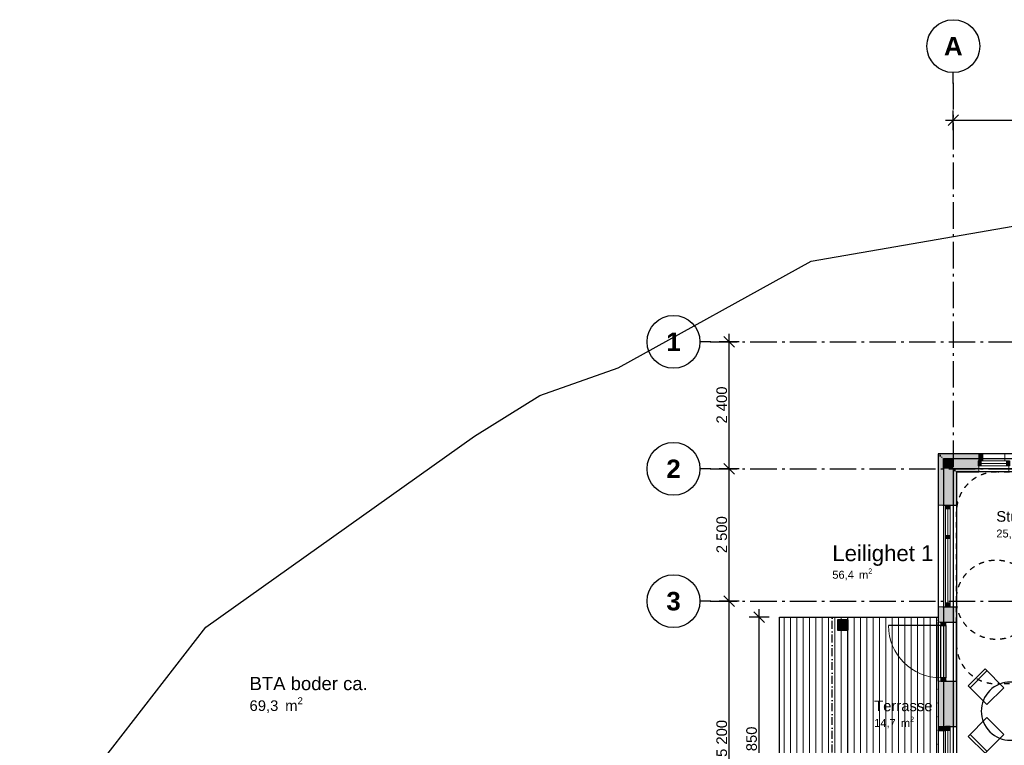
# Model space of a CAD drawing. Header units: millimetres. Extents: x 158466 to 263668, y 129175 to 189280.
# Tile 10 of 55: x 158900 to 177502, y 175570 to 189280. Entities that reach past the tile are written whole.
import ezdxf
from ezdxf.enums import TextEntityAlignment as Align

# ---------------------------------------------------------------- set-up
doc = ezdxf.new("R2010")
doc.units = ezdxf.units.MM
doc.header["$LTSCALE"] = 0.5
doc.header["$MEASUREMENT"] = 0
for name, pattern in [('Akselinje', [1500, 1000, -200, 100, -200]), ('Over snittplan', [520, 300, -100, 20, -100]), ('PLINE', [0]), ('Stipling', [400, 200, -200])]:
    doc.linetypes.add(name, pattern=pattern)
for name, color, linetype in [('222- Søyler  (Skravur)(Nye konstruksjoner)', 7, 'Continuous'), ('222- Søyler (Nye konstruksjoner)', 7, 'Continuous'), ('23-- Yttervegger (Skravur)(Nye konstruksjoner)', 7, 'Continuous'), ('23-- Yttervegger(Nye konstruksjoner)', 7, 'Continuous'), ('244- Vinduer_ dører_ foldevegger(Nye konstruksjoner)', 7, 'Continuous'), ('25-- Dekker(Nye konstruksjoner)', 7, 'Continuous'), ('251- Frittbærende dekker(Nye konstruksjoner)', 7, 'Continuous'), ('252- Gulv på grunn_ bunnplate(Nye konstruksjoner)', 7, 'Continuous'), ('68-- Inventar (løst)(Nye konstruksjoner)', 7, 'Continuous'), ('71-- Bearbeidet terreng(Nye konstruksjoner)', 7, 'Continuous'), ('822- Modullinjer(Nye konstruksjoner)', 7, 'Continuous'), ('842-M___1_100 Målsetting bygning(Nye konstruksjoner)', 7, 'Continuous'), ('862- M___BTA(Nye konstruksjoner)', 7, 'Continuous'), ('862- M___BTA(Polylinje)(Nye konstruksjoner)', 7, 'Continuous'), ('862- M___BTA(Tekst)(Nye konstruksjoner)', 7, 'Continuous'), ('862- M___Nettoareal(Nye konstruksjoner)', 7, 'Continuous'), ('862- M___Nettoareal(Polylinje)(Nye konstruksjoner)', 7, 'Continuous'), ('862- M___Nettoareal(Tekst)(Nye konstruksjoner)', 7, 'Continuous'), ('878- Annen overflate_visuell informasjon_snusirkler(Nye konstruksjoner)', 7, 'Continuous')]:
    doc.layers.add(name, color=color, linetype=linetype)
for name, color, linetype, lineweight in [('234- Vinduer_ dører_ porter(Nye konstruksjoner)', 7, 'Continuous', 0), ('235- Utvendig kledning og overflate(Nye konstruksjoner)', 7, 'Continuous', 0), ('236- Innvendig kledning og overflate(Nye konstruksjoner)', 7, 'Continuous', 0), ('255- Gulvoverflate(Nye konstruksjoner)', 7, 'Continuous', 0)]:
    doc.layers.add(name, color=color, linetype=linetype, lineweight=lineweight)
doc.styles.add('GENERATED_STYLE_1', font='arial.ttf')
doc.styles.add('GENERATED_STYLE_3', font='arialbd.ttf')
doc.dimstyles.new('GENERATED_STYLE__1', dxfattribs={"dimtxt": 200, "dimasz": 190, "dimexe": 0.18, "dimexo": 0.0625, "dimgap": 0, "dimtad": 1, "dimdec": 0, "dimzin": 0, "dimdsep": 46, "dimtxsty": 'GENERATED_STYLE_1', "dimblk": 'ARROWHEAD_6', "dimblk1": 'ARROWHEAD_6', "dimblk2": 'ARROWHEAD_6', "dimcen": 0.09, "dimse1": 1, "dimse2": 1, "dimclrd": 256, "dimclre": 256, "dimclrt": 256, "dimadec": 1, "dimazin": 0, "dimtfac": 1, "dimtdec": 4, "dimtmove": 0, "dimatfit": 3, "dimfxl": 1, "dimtolj": 1, "dimtzin": 0, "dimarcsym": 0})
doc.dimstyles.new('GENERATED_STYLE__3', dxfattribs={"dimtxt": 200, "dimasz": 190, "dimexe": 0.18, "dimexo": 0.0625, "dimgap": 0, "dimtad": 1, "dimtih": 1, "dimtoh": 1, "dimdec": 0, "dimzin": 0, "dimdsep": 46, "dimtxsty": 'GENERATED_STYLE_1', "dimblk": 'ARROWHEAD_6', "dimblk1": 'ARROWHEAD_6', "dimblk2": 'ARROWHEAD_6', "dimcen": 0.09, "dimse1": 1, "dimse2": 1, "dimclrd": 256, "dimclre": 256, "dimclrt": 256, "dimadec": 1, "dimazin": 0, "dimtfac": 1, "dimtdec": 4, "dimtmove": 0, "dimatfit": 3, "dimfxl": 1, "dimtolj": 1, "dimtzin": 0, "dimarcsym": 0})

# ---------------------------------------------------------------- blocks, each defined once
blk = doc.blocks.new('BTA 1. etasje ca.__2_1', base_point=(161043, 155617))
at = {"layer": '862- M___BTA(Polylinje)(Nye konstruksjoner)', "linetype": 'PLINE', "flags": 128}
blk.add_lwpolyline([(176253, 165108), (184003, 165108), (184003, 163180), (182673, 163180), (182673, 154988), (198645, 154988), (198645, 163180), (196045, 163180), (196045, 165550), (194745, 165550), (194745, 171290), (194445, 171290), (194445, 183280), (186073, 183280), (186073, 180780), (184445, 180780), (184445, 181080), (176253, 181080)], close=True, dxfattribs=at)
at = {"layer": '862- M___BTA(Tekst)(Nye konstruksjoner)', "style": 'GENERATED_STYLE_1'}
for tag, height, p in [('ROOM_NAME', 250, (159760, 155913)), ('DUMMY_861', 250, (162326, 155970)), ('DUMMY_862', 200, (159760, 155577))]:
    blk.add_attdef(tag, text='', height=height, dxfattribs=at).set_placement(p, align=Align.TOP_LEFT)
blk = doc.blocks.new('BTA boder ca.__3_1', base_point=(164317, 176566))
at = {"layer": '862- M___BTA(Tekst)(Nye konstruksjoner)', "insert": (163243, 176478), "char_height": 200, "attachment_point": 1, "style": 'GENERATED_STYLE_1'}
blk.add_mtext('\\A1;{\\pql;\\pt0,24100;\\fArial|b0|i0|c0|p0;\\W1.000000;69,3\\fArial|b0|i0|c0|p0;\\W1.000000;\\A1{\\H.66x;\\S^  ;}\\fArial|b0|i0|c0|p0;\\W1.000000; m\\fArial|b0|i0|c0|p0;\\W1.000000;\\A1{\\H.66x;\\S2^  ;}}', dxfattribs=at)
at = {"layer": '862- M___BTA(Tekst)(Nye konstruksjoner)', "style": 'GENERATED_STYLE_1'}
for tag, height, p in [('DUMMY_861', 250, (165391, 176919)), ('ROOM_NAME', 250, (163243, 176862)), ('DUMMY_862', 200, (163243, 176526))]:
    blk.add_attdef(tag, text='', height=height, dxfattribs=at).set_placement(p, align=Align.TOP_LEFT)
blk = doc.blocks.new('Terrasse_102_14_1', base_point=(175569, 176186))
at = {"layer": '862- M___Nettoareal(Tekst)(Nye konstruksjoner)', "insert": (175043, 176110), "char_height": 150, "attachment_point": 1, "style": 'GENERATED_STYLE_1'}
blk.add_mtext('\\A1;{\\pql;\\pt0,24100;\\fArial|b0|i0|c0|p0;\\W1.000000;14,7\\fArial|b0|i0|c0|p0;\\W1.000000;\\A1{\\H.66x;\\S^  ;}\\fArial|b0|i0|c0|p0;\\W1.000000; m\\fArial|b0|i0|c0|p0;\\W1.000000;\\A1{\\H.66x;\\S2^  ;}}', dxfattribs=at)
at = {"layer": '862- M___Nettoareal(Tekst)(Nye konstruksjoner)', "style": 'GENERATED_STYLE_1'}
for tag, height, p in [('ROOM_NAME', 200, (175043, 176415)), ('DUMMY_861', 200, (176095, 176461)), ('DUMMY_862', 150, (175043, 176147))]:
    blk.add_attdef(tag, text='', height=height, dxfattribs=at).set_placement(p, align=Align.TOP_LEFT)
blk = doc.blocks.new('Leilighet 1_102_17_1', base_point=(175191, 179065))
at = {"layer": '862- M___Nettoareal(Polylinje)(Nye konstruksjoner)', "linetype": 'PLINE', "flags": 128}
blk.add_lwpolyline([(176599, 180734), (176599, 173219), (184099, 173219), (184099, 180734)], close=True, dxfattribs=at)
at = {"layer": '862- M___Nettoareal(Tekst)(Nye konstruksjoner)', "insert": (174253, 178911), "char_height": 150, "attachment_point": 1, "style": 'GENERATED_STYLE_1'}
blk.add_mtext('\\A1;{\\pql;\\pt0,24100;\\fArial|b0|i0|c0|p0;\\W1.000000;56,4\\fArial|b0|i0|c0|p0;\\W1.000000;\\A1{\\H.66x;\\S^  ;}\\fArial|b0|i0|c0|p0;\\W1.000000; m\\fArial|b0|i0|c0|p0;\\W1.000000;\\A1{\\H.66x;\\S2^  ;}}', dxfattribs=at)
at = {"layer": '862- M___Nettoareal(Tekst)(Nye konstruksjoner)', "style": 'GENERATED_STYLE_1'}
for tag, height, p in [('ROOM_NAME', 300, (174253, 179350)), ('DUMMY_861', 300, (176129, 179418)), ('DUMMY_862', 150, (174253, 178947))]:
    blk.add_attdef(tag, text='', height=height, dxfattribs=at).set_placement(p, align=Align.TOP_LEFT)
blk = doc.blocks.new('Stue_kjøkken_101_21_1', base_point=(176102, 182916))
at = {"layer": '862- M___Nettoareal(Polylinje)(Nye konstruksjoner)', "linetype": 'PLINE', "flags": 128}
blk.add_lwpolyline([(176599, 180734), (176599, 173219), (179696, 173219), (179696, 175969), (180199, 175969), (180199, 180734)], close=True, dxfattribs=at)
at = {"layer": '862- M___Nettoareal(Tekst)(Nye konstruksjoner)', "insert": (177351, 179690), "char_height": 150, "attachment_point": 1, "style": 'GENERATED_STYLE_1'}
blk.add_mtext('\\A1;{\\pql;\\pt0,24100;\\fArial|b0|i0|c0|p0;\\W1.000000;25,7\\fArial|b0|i0|c0|p0;\\W1.000000;\\A1{\\H.66x;\\S^  ;}\\fArial|b0|i0|c0|p0;\\W1.000000; m\\fArial|b0|i0|c0|p0;\\W1.000000;\\A1{\\H.66x;\\S2^  ;}}', dxfattribs=at)
at = {"layer": '862- M___Nettoareal(Tekst)(Nye konstruksjoner)', "style": 'GENERATED_STYLE_1'}
for tag, height, p in [('ROOM_NAME', 200, (177351, 179995)), ('DUMMY_861', 200, (178936, 180040)), ('DUMMY_862', 150, (177351, 179726))]:
    blk.add_attdef(tag, text='', height=height, dxfattribs=at).set_placement(p, align=Align.TOP_LEFT)
blk = doc.blocks.new('Vindu[8]_1')
at = {"layer": '23-- Yttervegger (Skravur)(Nye konstruksjoner)', "linetype": 'Continuous'}
for points in [[(177009, 180943), (177009, 180851), (177065, 180851), (177065, 180943)], [(177599, 180851), (177599, 180943), (177543, 180943), (177543, 180851)]]:
    blk.add_hatch(color=256, dxfattribs=at).paths.add_polyline_path(points)
at = {"layer": '234- Vinduer_ dører_ porter(Nye konstruksjoner)', "linetype": 'PLINE'}
for p, q in [((177512, 181080), (177096, 181080)), ((177009, 180943), (177065, 180943)), ((177065, 180851), (177009, 180851)), ((177065, 180943), (177065, 180851)), ((177065, 180943), (177543, 180943)), ((177543, 180897), (177065, 180897)), ((177543, 180851), (177065, 180851)), ((177543, 180851), (177543, 180943)), ((177543, 180943), (177599, 180943)), ((177599, 180851), (177543, 180851)), ((177586, 180734), (177022, 180734))]:
    blk.add_line(p, q, dxfattribs=at)
at = {"layer": '235- Utvendig kledning og overflate(Nye konstruksjoner)', "linetype": 'PLINE'}
for p, q in [((177009, 181080), (177096, 181080)), ((177096, 180943), (177096, 181080)), ((177599, 181080), (177512, 181080)), ((177512, 180943), (177512, 181080))]:
    blk.add_line(p, q, dxfattribs=at)
at = {"layer": '236- Innvendig kledning og overflate(Nye konstruksjoner)', "linetype": 'PLINE'}
for p, q in [((177022, 180851), (177022, 180734)), ((177586, 180851), (177586, 180734)), ((177009, 180734), (177022, 180734)), ((177599, 180734), (177586, 180734))]:
    blk.add_line(p, q, dxfattribs=at)
at = {"layer": '244- Vinduer_ dører_ foldevegger(Nye konstruksjoner)', "linetype": 'PLINE'}
for p, q in [((177009, 180943), (177009, 180851)), ((177009, 180943), (177009, 180851)), ((177599, 180943), (177599, 180851)), ((177599, 180943), (177599, 180851))]:
    blk.add_line(p, q, dxfattribs=at)
blk = doc.blocks.new('Vindu med sidefelt[13]_1')
at = {"layer": '23-- Yttervegger (Skravur)(Nye konstruksjoner)', "linetype": 'Continuous'}
for points in [[(176482, 180094), (176390, 180094), (176390, 180038), (176482, 180038)], [(176390, 179504), (176482, 179504), (176482, 179532), (176390, 179532)], [(176482, 179504), (176390, 179504), (176390, 179476), (176482, 179476)], [(176390, 178204), (176482, 178204), (176482, 178260), (176390, 178260)]]:
    blk.add_hatch(color=256, dxfattribs=at).paths.add_polyline_path(points)
at = {"layer": '234- Vinduer_ dører_ porter(Nye konstruksjoner)', "linetype": 'PLINE'}
for p, q in [((176253, 180109), (176253, 178189)), ((176390, 180094), (176390, 180109)), ((176390, 180038), (176390, 180094)), ((176390, 180094), (176482, 180094)), ((176482, 180109), (176482, 180094)), ((176482, 180094), (176482, 180038)), ((176599, 180109), (176599, 178189)), ((176482, 180038), (176390, 180038)), ((176390, 179532), (176390, 180038)), ((176436, 180038), (176436, 179532)), ((176482, 180038), (176482, 179532)), ((176390, 179504), (176390, 179532)), ((176390, 179532), (176482, 179532)), ((176482, 179532), (176482, 179504)), ((176390, 179476), (176390, 179504)), ((176482, 179476), (176390, 179476)), ((176390, 178260), (176390, 179476)), ((176436, 179476), (176436, 178260)), ((176482, 179504), (176482, 179476)), ((176482, 179476), (176482, 178260)), ((176390, 178204), (176390, 178260)), ((176390, 178260), (176482, 178260)), ((176482, 178260), (176482, 178204)), ((176390, 178189), (176390, 178204)), ((176390, 178204), (176482, 178204)), ((176482, 178204), (176482, 178189))]:
    blk.add_line(p, q, dxfattribs=at)
at = {"layer": '235- Utvendig kledning og overflate(Nye konstruksjoner)', "linetype": 'PLINE'}
for p, q in [((176253, 180109), (176272, 180109)), ((176272, 180109), (176308, 180109)), ((176308, 180109), (176331, 180109)), ((176331, 180109), (176340, 180109)), ((176253, 178189), (176272, 178189)), ((176272, 178189), (176308, 178189)), ((176308, 178189), (176331, 178189)), ((176331, 178189), (176340, 178189))]:
    blk.add_line(p, q, dxfattribs=at)
at = {"layer": '236- Innvendig kledning og overflate(Nye konstruksjoner)', "linetype": 'PLINE'}
for p, q in [((176586, 180109), (176599, 180109)), ((176586, 178189), (176599, 178189))]:
    blk.add_line(p, q, dxfattribs=at)
at = {"layer": '244- Vinduer_ dører_ foldevegger(Nye konstruksjoner)', "linetype": 'PLINE'}
for p, q in [((176340, 180109), (176390, 180109)), ((176390, 180109), (176482, 180109)), ((176390, 180109), (176482, 180109)), ((176482, 180109), (176538, 180109)), ((176538, 180109), (176586, 180109)), ((176340, 178189), (176390, 178189)), ((176390, 178189), (176482, 178189)), ((176390, 178189), (176482, 178189)), ((176482, 178189), (176538, 178189)), ((176538, 178189), (176586, 178189))]:
    blk.add_line(p, q, dxfattribs=at)
blk = doc.blocks.new('Vindu to-fags[14]_1')
at = {"layer": '23-- Yttervegger (Skravur)(Nye konstruksjoner)', "linetype": 'Continuous'}
for points in [[(176390, 175933), (176390, 175852), (176482, 175852), (176482, 175933)], [(176482, 175343), (176482, 175418), (176390, 175418), (176390, 175343)], [(176390, 175343), (176390, 175293), (176482, 175293), (176482, 175343)], [(176482, 174043), (176482, 174099), (176390, 174099), (176390, 174043)]]:
    blk.add_hatch(color=256, dxfattribs=at).paths.add_polyline_path(points)
at = {"layer": '234- Vinduer_ dører_ porter(Nye konstruksjoner)', "linetype": 'PLINE'}
for p, q in [((176253, 174130), (176253, 175846)), ((176390, 175933), (176390, 175852)), ((176390, 175852), (176482, 175852)), ((176390, 175852), (176390, 175418)), ((176436, 175418), (176436, 175852)), ((176482, 175852), (176482, 175933)), ((176482, 175418), (176482, 175852)), ((176599, 174056), (176599, 175920)), ((176482, 175418), (176390, 175418)), ((176390, 175418), (176390, 175343)), ((176390, 175343), (176390, 175293)), ((176390, 175293), (176482, 175293)), ((176390, 175293), (176390, 174099)), ((176436, 174099), (176436, 175293)), ((176482, 175343), (176482, 175418)), ((176482, 175293), (176482, 175343)), ((176482, 174099), (176482, 175293)), ((176482, 174099), (176390, 174099)), ((176390, 174099), (176390, 174043)), ((176482, 174043), (176482, 174099))]:
    blk.add_line(p, q, dxfattribs=at)
at = {"layer": '235- Utvendig kledning og overflate(Nye konstruksjoner)', "linetype": 'PLINE'}
for p, q in [((176253, 175933), (176253, 175846)), ((176390, 175846), (176253, 175846)), ((176253, 174043), (176253, 174130)), ((176390, 174130), (176253, 174130))]:
    blk.add_line(p, q, dxfattribs=at)
at = {"layer": '236- Innvendig kledning og overflate(Nye konstruksjoner)', "linetype": 'PLINE'}
for p, q in [((176482, 175920), (176599, 175920)), ((176599, 175933), (176599, 175920)), ((176482, 174056), (176599, 174056)), ((176599, 174043), (176599, 174056))]:
    blk.add_line(p, q, dxfattribs=at)
at = {"layer": '244- Vinduer_ dører_ foldevegger(Nye konstruksjoner)', "linetype": 'PLINE'}
for p, q in [((176390, 175933), (176482, 175933)), ((176390, 175933), (176482, 175933)), ((176390, 174043), (176482, 174043)), ((176390, 174043), (176482, 174043))]:
    blk.add_line(p, q, dxfattribs=at)
blk = doc.blocks.new('Dør[18]_1')
at = {"layer": '23-- Yttervegger (Skravur)(Nye konstruksjoner)', "linetype": 'Continuous'}
for points in [[(176303, 177884), (176303, 177834), (176395, 177834), (176395, 177884)], [(176395, 176794), (176395, 176844), (176303, 176844), (176303, 176794)]]:
    blk.add_hatch(color=256, dxfattribs=at).paths.add_polyline_path(points)
at = {"layer": '234- Vinduer_ dører_ porter(Nye konstruksjoner)', "linetype": 'PLINE'}
blk.add_arc((176303, 177834), 990, 180, 270, dxfattribs=at)
at = {"layer": '235- Utvendig kledning og overflate(Nye konstruksjoner)', "linetype": 'PLINE'}
for p, q in [((176253, 177899), (176272, 177899)), ((176272, 177899), (176303, 177899)), ((176303, 177899), (176308, 177899)), ((176303, 177899), (176308, 177899)), ((176308, 177899), (176331, 177899)), ((176308, 177899), (176331, 177899)), ((176331, 177899), (176340, 177899)), ((176331, 177899), (176340, 177899)), ((176253, 176779), (176272, 176779)), ((176272, 176779), (176303, 176779)), ((176303, 176779), (176308, 176779)), ((176303, 176779), (176308, 176779)), ((176308, 176779), (176331, 176779)), ((176308, 176779), (176331, 176779)), ((176331, 176779), (176340, 176779)), ((176331, 176779), (176340, 176779))]:
    blk.add_line(p, q, dxfattribs=at)
at = {"layer": '236- Innvendig kledning og overflate(Nye konstruksjoner)', "linetype": 'PLINE'}
for p, q in [((176586, 177899), (176599, 177899)), ((176586, 176779), (176599, 176779))]:
    blk.add_line(p, q, dxfattribs=at)
at = {"layer": '244- Vinduer_ dører_ foldevegger(Nye konstruksjoner)', "linetype": 'PLINE'}
for p, q in [((176253, 176779), (176253, 177899)), ((176303, 177884), (176303, 177899)), ((176303, 177899), (176395, 177899)), ((176303, 177884), (176303, 177834)), ((176395, 177884), (176303, 177884)), ((176340, 177899), (176395, 177899)), ((176340, 177899), (176395, 177899)), ((176395, 177884), (176395, 177899)), ((176395, 177899), (176538, 177899)), ((176395, 177834), (176395, 177884)), ((176538, 177899), (176586, 177899)), ((176599, 176779), (176599, 177899)), ((176303, 177834), (175313, 177834)), ((176303, 176844), (176303, 177834)), ((176303, 177834), (176395, 177834)), ((176395, 177834), (176395, 176844)), ((176395, 176844), (176303, 176844)), ((176303, 176844), (176303, 176794)), ((176303, 176794), (176303, 176779)), ((176303, 176794), (176395, 176794)), ((176303, 176779), (176395, 176779)), ((176340, 176779), (176395, 176779)), ((176340, 176779), (176395, 176779)), ((176395, 176794), (176395, 176844)), ((176395, 176794), (176395, 176779)), ((176395, 176779), (176538, 176779)), ((176538, 176779), (176586, 176779))]:
    blk.add_line(p, q, dxfattribs=at)
blk = doc.blocks.new('Stol 10[29]_1', base_point=(176821, 175739))
at = {"layer": '68-- Inventar (løst)(Nye konstruksjoner)', "linetype": 'Continuous'}
blk.add_line((176856, 175775), (177175, 175456), dxfattribs=at)
at = {"layer": '68-- Inventar (løst)(Nye konstruksjoner)', "linetype": 'Continuous', "flags": 128}
blk.add_lwpolyline([(177175, 176093), (177493, 175775), (177139, 175421), (176821, 175739)], close=True, dxfattribs=at)
blk = doc.blocks.new('Stol 10[32]_1', base_point=(176821, 176694))
at = {"layer": '68-- Inventar (løst)(Nye konstruksjoner)', "linetype": 'Continuous'}
blk.add_line((176856, 176658), (177175, 176977), dxfattribs=at)
at = {"layer": '68-- Inventar (løst)(Nye konstruksjoner)', "linetype": 'Continuous', "flags": 128}
blk.add_lwpolyline([(177175, 176340), (177493, 176658), (177139, 177012), (176821, 176694)], close=True, dxfattribs=at)
blk = doc.blocks.new('Bord rundt 01[209]_1', base_point=(177617, 176217))
at = {"layer": '68-- Inventar (løst)(Nye konstruksjoner)', "linetype": 'PLINE', "flags": 128}
blk.add_lwpolyline([(178006, 175828, 1), (177228, 176605, 1)], format="xyb", close=True, dxfattribs=at)
blk = doc.blocks.new('*D385')
at = {"layer": '842-M___1_100 Målsetting bygning(Nye konstruksjoner)', "linetype": 'PLINE', "transparency": 16777216}
for p, q in [((172493, 178294), (172118, 178294)), ((172206, 178394), (172406, 178194)), ((172306, 173094), (172306, 178294)), ((172206, 173194), (172406, 172994)), ((172493, 173094), (172118, 173094))]:
    blk.add_line(p, q, dxfattribs=at)
at = {"layer": '842-M___1_100 Målsetting bygning(Nye konstruksjoner)', "transparency": 16777216, "insert": (172266, 175350), "char_height": 200, "attachment_point": 7, "rotation": 90, "style": 'GENERATED_STYLE_1'}
blk.add_mtext('\\A1;{\\pql;\\fArial|b0|i0|c0|p0;\\W1.000000;5\xa0200}', dxfattribs=at)
blk = doc.blocks.new('ARROWHEAD_6')
at = {"linetype": 'Continuous'}
for p, q in [((0, 0), (-1, 0)), ((-0.5, -0.5), (0.5, 0.5))]:
    blk.add_line(p, q, dxfattribs=at)
blk = doc.blocks.new('*D386')
at = {"layer": '842-M___1_100 Målsetting bygning(Nye konstruksjoner)', "linetype": 'PLINE', "transparency": 16777216}
for p, q in [((172206, 180894), (172406, 180694)), ((172493, 180794), (172118, 180794)), ((172306, 178294), (172306, 180794)), ((172493, 178294), (172118, 178294)), ((172206, 178394), (172406, 178194))]:
    blk.add_line(p, q, dxfattribs=at)
at = {"layer": '842-M___1_100 Målsetting bygning(Nye konstruksjoner)', "transparency": 16777216, "insert": (172266, 179200), "char_height": 200, "attachment_point": 7, "rotation": 90, "style": 'GENERATED_STYLE_1'}
blk.add_mtext('\\A1;{\\pql;\\fArial|b0|i0|c0|p0;\\W1.000000;2\xa0500}', dxfattribs=at)
blk = doc.blocks.new('*D387')
at = {"layer": '842-M___1_100 Målsetting bygning(Nye konstruksjoner)', "linetype": 'PLINE', "transparency": 16777216}
for p, q in [((172406, 183094), (172206, 183294)), ((172306, 183194), (172306, 183344)), ((172493, 183194), (172118, 183194)), ((172306, 180794), (172306, 183194)), ((172206, 180894), (172406, 180694)), ((172493, 180794), (172118, 180794))]:
    blk.add_line(p, q, dxfattribs=at)
at = {"layer": '842-M___1_100 Målsetting bygning(Nye konstruksjoner)', "transparency": 16777216, "insert": (172266, 181650), "char_height": 200, "attachment_point": 7, "rotation": 90, "style": 'GENERATED_STYLE_1'}
blk.add_mtext('\\A1;{\\pql;\\fArial|b0|i0|c0|p0;\\W1.000000;2\xa0400}', dxfattribs=at)
blk = doc.blocks.new('*D389')
at = {"layer": '842-M___1_100 Målsetting bygning(Nye konstruksjoner)', "linetype": 'PLINE', "transparency": 16777216}
for p, q in [((176539, 187192), (176539, 187567)), ((184159, 187192), (184159, 187567)), ((176389, 187380), (176539, 187380)), ((176639, 187480), (176439, 187280)), ((176539, 187380), (184159, 187380)), ((184259, 187480), (184059, 187280))]:
    blk.add_line(p, q, dxfattribs=at)
at = {"layer": '842-M___1_100 Målsetting bygning(Nye konstruksjoner)', "transparency": 16777216, "insert": (180006, 187420), "char_height": 200, "attachment_point": 7, "style": 'GENERATED_STYLE_1'}
blk.add_mtext('\\A1;{\\pql;\\fArial|b0|i0|c0|p0;\\W1.000000;7\xa0620}', dxfattribs=at)
blk = doc.blocks.new('*D406')
at = {"layer": '842-M___1_100 Målsetting bygning(Nye konstruksjoner)', "linetype": 'PLINE', "transparency": 16777216}
for p, q in [((172970, 177893), (172770, 178093)), ((172870, 177993), (172870, 178143)), ((173057, 177993), (172682, 177993)), ((172870, 173144), (172870, 177993)), ((172770, 173244), (172970, 173044)), ((173057, 173144), (172682, 173144))]:
    blk.add_line(p, q, dxfattribs=at)
at = {"layer": '842-M___1_100 Målsetting bygning(Nye konstruksjoner)', "transparency": 16777216, "insert": (172830, 175225), "char_height": 200, "attachment_point": 7, "rotation": 90, "style": 'GENERATED_STYLE_1'}
blk.add_mtext('\\A1;{\\pql;\\fArial|b0|i0|c0|p0;\\W1.000000;4\xa0850}', dxfattribs=at)
blk = doc.blocks.new('Standard grid marker[260]_1', base_point=(171753, 180794))
at = {"layer": '822- Modullinjer(Nye konstruksjoner)', "linetype": 'Akselinje'}
for q in [(171753, 180794), (202945, 180794)]:
    blk.add_line((171953, 180794), q, dxfattribs=at)
at = {"layer": '822- Modullinjer(Nye konstruksjoner)', "linetype": 'PLINE'}
blk.add_circle((171253, 180794), 500, dxfattribs=at)
at = {"layer": '822- Modullinjer(Nye konstruksjoner)', "linetype": 'Akselinje'}
blk.add_point((171953, 180794), dxfattribs=at)
blk.add_point((171953, 180794), dxfattribs=at)
at = {"layer": '822- Modullinjer(Nye konstruksjoner)', "style": 'GENERATED_STYLE_3'}
for tag, p in [('AC_MarkerText_1_0', (171253, 180969)), ('AC_MarkerText_1_1', (203645, 180969))]:
    blk.add_attdef(tag, text='', height=350, dxfattribs=at).set_placement(p, align=Align.TOP_CENTER)
blk = doc.blocks.new('Standard grid marker[265]_1', base_point=(171753, 178294))
at = {"layer": '822- Modullinjer(Nye konstruksjoner)', "linetype": 'Akselinje'}
for q in [(171753, 178294), (202945, 178294)]:
    blk.add_line((171953, 178294), q, dxfattribs=at)
at = {"layer": '822- Modullinjer(Nye konstruksjoner)', "linetype": 'PLINE'}
blk.add_circle((171253, 178294), 500, dxfattribs=at)
at = {"layer": '822- Modullinjer(Nye konstruksjoner)', "linetype": 'Akselinje'}
blk.add_point((171953, 178294), dxfattribs=at)
blk.add_point((171953, 178294), dxfattribs=at)
at = {"layer": '822- Modullinjer(Nye konstruksjoner)', "style": 'GENERATED_STYLE_3'}
for tag, p in [('AC_MarkerText_1_0', (171253, 178469)), ('AC_MarkerText_1_1', (203645, 178469))]:
    blk.add_attdef(tag, text='', height=350, dxfattribs=at).set_placement(p, align=Align.TOP_CENTER)
blk = doc.blocks.new('Standard grid marker[266]_1', base_point=(176539, 188280))
at = {"layer": '822- Modullinjer(Nye konstruksjoner)', "linetype": 'Akselinje'}
for q in [(176539, 188280), (176539, 150688)]:
    blk.add_line((176539, 188080), q, dxfattribs=at)
at = {"layer": '822- Modullinjer(Nye konstruksjoner)', "linetype": 'PLINE'}
blk.add_circle((176539, 188780), 500, dxfattribs=at)
at = {"layer": '822- Modullinjer(Nye konstruksjoner)', "linetype": 'Akselinje'}
blk.add_point((176539, 188080), dxfattribs=at)
blk.add_point((176539, 188080), dxfattribs=at)
at = {"layer": '822- Modullinjer(Nye konstruksjoner)', "style": 'GENERATED_STYLE_3'}
for tag, p in [('AC_MarkerText_1_0', (176539, 188955)), ('AC_MarkerText_1_1', (176539, 150163))]:
    blk.add_attdef(tag, text='', height=350, rotation=360, dxfattribs=at).set_placement(p, align=Align.TOP_CENTER)
blk = doc.blocks.new('Standard grid marker[275]_1', base_point=(171753, 183194))
at = {"layer": '822- Modullinjer(Nye konstruksjoner)', "linetype": 'Akselinje'}
for q in [(171753, 183194), (202945, 183194)]:
    blk.add_line((171953, 183194), q, dxfattribs=at)
at = {"layer": '822- Modullinjer(Nye konstruksjoner)', "linetype": 'PLINE'}
blk.add_circle((171253, 183194), 500, dxfattribs=at)
at = {"layer": '822- Modullinjer(Nye konstruksjoner)', "linetype": 'Akselinje'}
blk.add_point((171953, 183194), dxfattribs=at)
blk.add_point((171953, 183194), dxfattribs=at)
at = {"layer": '822- Modullinjer(Nye konstruksjoner)', "style": 'GENERATED_STYLE_3'}
for tag, p in [('AC_MarkerText_1_0', (171253, 183369)), ('AC_MarkerText_1_1', (203645, 183369))]:
    blk.add_attdef(tag, text='', height=350, dxfattribs=at).set_placement(p, align=Align.TOP_CENTER)

msp = doc.modelspace()

# ---------------------------------------------------------------- hatches: boundary and pattern name
at = {"layer": '222- Søyler  (Skravur)(Nye konstruksjoner)', "linetype": 'Continuous'}
msp.add_hatch(color=256, dxfattribs=at).paths.add_polyline_path([(174352.9, 177943.4), (174352.9, 177743.4), (174552.9, 177743.4), (174552.9, 177943.4)])
at = {"layer": '23-- Yttervegger (Skravur)(Nye konstruksjoner)', "linetype": 'Continuous'}
for points in [[(176271.9, 181060.7), (176252.9, 181079.7), (176252.9, 181060.7)], [(176271.9, 181079.7), (176252.9, 181079.7), (176271.9, 181060.7)], [(176252.9, 181060.7), (176252.9, 180108.7), (176271.9, 180108.7), (176271.9, 181060.7)], [(176271.9, 181060.7), (177008.9, 181060.7), (177008.9, 181079.7), (176271.9, 181079.7)], [(176307.9, 181024.7), (176271.9, 181060.7), (176271.9, 181024.7)], [(176307.9, 181060.7), (176271.9, 181060.7), (176307.9, 181024.7)], [(176307.9, 181024.7), (176271.9, 181024.7), (176271.9, 180108.7), (176307.9, 180108.7)], [(176307.9, 181024.7), (177008.9, 181024.7), (177008.9, 181060.7), (176307.9, 181060.7)], [(176330.9, 181001.7), (176307.9, 181024.7), (176307.9, 181001.7)], [(176330.9, 181024.7), (176307.9, 181024.7), (176330.9, 181001.7)], [(176330.9, 181001.7), (176307.9, 181001.7), (176307.9, 180108.7), (176330.9, 180108.7)], [(176330.9, 181001.7), (177008.9, 181001.7), (177008.9, 181024.7), (176330.9, 181024.7)], [(176339.9, 180992.7), (176330.9, 181001.7), (176330.9, 180992.7)], [(176339.9, 181001.7), (176330.9, 181001.7), (176339.9, 180992.7)], [(177008.9, 181001.7), (176339.9, 181001.7), (176339.9, 180992.7), (177008.9, 180992.7)], [(177008.9, 181079.7), (177008.9, 181060.7), (177076.9, 181060.7), (177076.9, 180942.7), (177095.9, 180942.7), (177095.9, 181079.7)], [(177008.9, 181060.7), (177008.9, 181024.7), (177040.9, 181024.7), (177040.9, 180942.7), (177076.9, 180942.7), (177076.9, 181060.7)], [(177008.9, 181024.7), (177008.9, 181001.7), (177017.9, 181001.7), (177017.9, 180942.7), (177040.9, 180942.7), (177040.9, 181024.7)], [(177008.9, 181001.7), (177008.9, 180992.7), (177008.9, 180942.7), (177017.9, 180942.7), (177017.9, 181001.7)], [(176339.9, 180992.7), (176330.9, 180992.7), (176330.9, 180108.7), (176339.9, 180108.7)], [(176537.9, 180794.7), (176339.9, 180992.7), (176339.9, 180794.7)], [(176537.9, 180992.7), (176339.9, 180992.7), (176537.9, 180794.7)], [(176537.9, 180794.7), (177008.9, 180794.7), (177008.9, 180850.7), (177008.9, 180942.7), (177008.9, 180992.7), (176537.9, 180992.7)], [(177021.9, 180733.7), (177021.9, 180850.7), (177008.9, 180850.7), (177008.9, 180746.7), (177008.9, 180733.7)], [(176537.9, 180794.7), (176339.9, 180794.7), (176339.9, 180108.7), (176537.9, 180108.7)], [(176585.9, 180746.7), (176537.9, 180794.7), (176537.9, 180746.7)], [(176585.9, 180794.7), (176537.9, 180794.7), (176585.9, 180746.7)], [(176585.9, 180746.7), (176537.9, 180746.7), (176537.9, 180108.7), (176585.9, 180108.7)], [(176585.9, 180794.7), (176585.9, 180746.7), (177008.9, 180746.7), (177008.9, 180794.7)], [(176598.9, 180733.7), (176585.9, 180746.7), (176585.9, 180733.7)], [(176598.9, 180746.7), (176585.9, 180746.7), (176598.9, 180733.7)], [(176598.9, 180733.7), (176585.9, 180733.7), (176585.9, 180108.7), (176598.9, 180108.7)], [(176598.9, 180746.7), (176598.9, 180733.7), (177008.9, 180733.7), (177008.9, 180746.7)], [(176271.9, 178188.7), (176252.9, 178188.7), (176252.9, 177898.7), (176271.9, 177898.7)], [(176271.9, 177898.7), (176307.9, 177898.7), (176307.9, 178188.7), (176271.9, 178188.7)], [(176307.9, 178188.7), (176307.9, 177898.7), (176330.9, 177898.7), (176330.9, 178188.7)], [(176339.9, 178188.7), (176330.9, 178188.7), (176330.9, 177898.7), (176339.9, 177898.7)], [(176339.9, 177898.7), (176537.9, 177898.7), (176537.9, 178188.7), (176339.9, 178188.7)], [(176537.9, 178188.7), (176537.9, 177898.7), (176585.9, 177898.7), (176585.9, 178188.7)], [(176598.9, 178188.7), (176585.9, 178188.7), (176585.9, 177898.7), (176598.9, 177898.7)], [(176252.9, 175932.6), (176271.9, 175932.6), (176271.9, 176778.7), (176252.9, 176778.7)], [(176307.9, 176778.7), (176271.9, 176778.7), (176271.9, 175932.6), (176307.9, 175932.6)], [(176330.9, 176778.7), (176307.9, 176778.7), (176307.9, 175932.6), (176330.9, 175932.6)], [(176330.9, 175932.6), (176339.9, 175932.6), (176339.9, 176778.7), (176330.9, 176778.7)], [(176339.9, 175932.6), (176389.9, 175932.6), (176481.9, 175932.6), (176537.9, 175932.6), (176537.9, 176778.7), (176339.9, 176778.7)], [(176537.9, 175932.6), (176585.9, 175932.6), (176585.9, 176778.7), (176537.9, 176778.7)], [(176598.9, 176778.7), (176585.9, 176778.7), (176585.9, 175932.6), (176598.9, 175932.6)], [(176252.9, 175932.6), (176252.9, 175845.6), (176389.9, 175845.6), (176389.9, 175864.6), (176271.9, 175864.6), (176271.9, 175932.6)], [(176271.9, 175932.6), (176271.9, 175864.6), (176389.9, 175864.6), (176389.9, 175900.6), (176307.9, 175900.6), (176307.9, 175932.6)], [(176307.9, 175932.6), (176307.9, 175900.6), (176389.9, 175900.6), (176389.9, 175923.6), (176330.9, 175923.6), (176330.9, 175932.6)], [(176330.9, 175932.6), (176330.9, 175923.6), (176389.9, 175923.6), (176389.9, 175932.6), (176339.9, 175932.6)], [(176598.9, 175919.6), (176598.9, 175932.6), (176585.9, 175932.6), (176481.9, 175932.6), (176481.9, 175919.6)]]:
    msp.add_hatch(color=256, dxfattribs=at).paths.add_polyline_path(points)
at = {"layer": '255- Gulvoverflate(Nye konstruksjoner)', "linetype": 'Continuous'}
h = msp.add_hatch(dxfattribs=at)
h.set_pattern_fill('LINJER_120_MM_0001', color=256, style=0, pattern_type=2)
h.set_pattern_definition([(90, (175742.87, 179513.34), (-120, 4e-06), [])])
h.paths.add_polyline_path([(173252.9, 173093.7), (176252.9, 173093.7), (176252.9, 177993.4), (173252.9, 177993.4)])
h = msp.add_hatch(dxfattribs=at)
h.set_pattern_fill('LINJER_120_MM_0001', color=256, style=0, pattern_type=2)
h.set_pattern_definition([(90, (174662.88, 173693.66), (-120, 4e-06), [])])
h.paths.add_polyline_path([(174252.9, 173093.7), (176252.9, 173093.7), (176252.9, 177993.4), (174252.9, 177993.4)])

# ---------------------------------------------------------------- linework, layer by layer
at = {"layer": '222- Søyler (Nye konstruksjoner)', "linetype": 'PLINE', "flags": 128}
msp.add_lwpolyline([(174352.9, 177943.4), (174352.9, 177743.4), (174552.9, 177743.4), (174552.9, 177943.4)], close=True, dxfattribs=at)
at = {"layer": '23-- Yttervegger(Nye konstruksjoner)', "linetype": 'PLINE'}
for p, q in [((177008.9, 180942.7), (177008.9, 180850.7)), ((176339.9, 180108.7), (176389.9, 180108.7)), ((176389.9, 180108.7), (176481.9, 180108.7)), ((176481.9, 180108.7), (176537.9, 180108.7)), ((176537.9, 180108.7), (176585.9, 180108.7)), ((176339.9, 178188.7), (176389.9, 178188.7)), ((176389.9, 178188.7), (176481.9, 178188.7)), ((176481.9, 178188.7), (176537.9, 178188.7)), ((176537.9, 178188.7), (176585.9, 178188.7)), ((176339.9, 177898.7), (176394.9, 177898.7)), ((176394.9, 177898.7), (176537.9, 177898.7)), ((176537.9, 177898.7), (176585.9, 177898.7)), ((176339.9, 176778.7), (176394.9, 176778.7)), ((176394.9, 176778.7), (176537.9, 176778.7)), ((176537.9, 176778.7), (176585.9, 176778.7)), ((176389.9, 175932.6), (176481.9, 175932.6))]:
    msp.add_line(p, q, dxfattribs=at)
at = {"layer": '235- Utvendig kledning og overflate(Nye konstruksjoner)', "linetype": 'PLINE'}
for p, q in [((177008.9, 181079.7), (177095.9, 181079.7)), ((177095.9, 180942.7), (177095.9, 181079.7)), ((176252.9, 180108.7), (176271.9, 180108.7)), ((176271.9, 180108.7), (176307.9, 180108.7)), ((176307.9, 180108.7), (176330.9, 180108.7)), ((176330.9, 180108.7), (176339.9, 180108.7)), ((176252.9, 178188.7), (176271.9, 178188.7)), ((176271.9, 178188.7), (176307.9, 178188.7)), ((176307.9, 178188.7), (176330.9, 178188.7)), ((176330.9, 178188.7), (176339.9, 178188.7)), ((176252.9, 177898.7), (176271.9, 177898.7)), ((176271.9, 177898.7), (176302.9, 177898.7)), ((176302.9, 177898.7), (176307.9, 177898.7)), ((176307.9, 177898.7), (176330.9, 177898.7)), ((176330.9, 177898.7), (176339.9, 177898.7)), ((176252.9, 176778.7), (176271.9, 176778.7)), ((176271.9, 176778.7), (176302.9, 176778.7)), ((176302.9, 176778.7), (176307.9, 176778.7)), ((176307.9, 176778.7), (176330.9, 176778.7)), ((176330.9, 176778.7), (176339.9, 176778.7)), ((176252.9, 175932.6), (176252.9, 175845.6)), ((176389.9, 175845.6), (176252.9, 175845.6))]:
    msp.add_line(p, q, dxfattribs=at)
at = {"layer": '235- Utvendig kledning og overflate(Nye konstruksjoner)', "linetype": 'PLINE', "flags": 128}
for points in [[(176252.9, 181079.7), (176252.9, 181060.7)], [(177008.9, 181079.7), (176252.9, 181079.7)], [(176252.9, 181060.7), (176252.9, 180108.7)], [(176252.9, 178188.7), (176252.9, 177898.7)], [(176252.9, 176778.7), (176252.9, 175932.6)]]:
    msp.add_lwpolyline(points, dxfattribs=at)
at = {"layer": '236- Innvendig kledning og overflate(Nye konstruksjoner)', "linetype": 'PLINE'}
for p, q in [((177021.9, 180850.7), (177021.9, 180733.7)), ((177008.9, 180733.7), (177021.9, 180733.7)), ((176585.9, 180108.7), (176598.9, 180108.7)), ((176585.9, 178188.7), (176598.9, 178188.7)), ((176585.9, 177898.7), (176598.9, 177898.7)), ((176585.9, 176778.7), (176598.9, 176778.7)), ((176481.9, 175919.6), (176598.9, 175919.6)), ((176598.9, 175932.6), (176598.9, 175919.6))]:
    msp.add_line(p, q, dxfattribs=at)
at = {"layer": '236- Innvendig kledning og overflate(Nye konstruksjoner)', "linetype": 'PLINE', "flags": 128}
for points in [[(176598.9, 180733.7), (177008.9, 180733.7)], [(176598.9, 180108.7), (176598.9, 180733.7)], [(176598.9, 177898.7), (176598.9, 178188.7)], [(176598.9, 175932.6), (176598.9, 176778.7)]]:
    msp.add_lwpolyline(points, dxfattribs=at)
at = {"layer": '25-- Dekker(Nye konstruksjoner)', "linetype": 'PLINE', "flags": 128}
msp.add_lwpolyline([(173252.9, 173093.7), (173252.9, 177993.4), (176252.9, 177993.4), (176252.9, 173093.7)], close=True, dxfattribs=at)
at = {"layer": '25-- Dekker(Nye konstruksjoner)', "linetype": 'Over snittplan', "flags": 128}
msp.add_lwpolyline([(174252.9, 173093.7), (174252.9, 177993.4), (176252.9, 177993.4), (176252.9, 173093.7)], close=True, dxfattribs=at)
at = {"layer": '251- Frittbærende dekker(Nye konstruksjoner)', "linetype": 'PLINE', "flags": 128}
msp.add_lwpolyline([(176538.9, 165393.7), (184158.9, 165393.7), (184158.9, 180793.7), (176538.9, 180793.7)], close=True, dxfattribs=at)
at = {"layer": '252- Gulv på grunn_ bunnplate(Nye konstruksjoner)', "linetype": 'PLINE', "flags": 128}
msp.add_lwpolyline([(194786.9, 171264.7), (194344.9, 171264.7), (194344.9, 183179.7), (186172.9, 183179.7), (186172.9, 180679.7), (184344.9, 180679.7), (184344.9, 180979.7), (176352.9, 180979.7), (176352.9, 165207.7), (184102.9, 165207.7), (184102.9, 163079.7), (182772.9, 163079.7), (182772.9, 155087.7), (198544.9, 155087.7), (198544.9, 163079.7), (195944.9, 163079.7), (195944.9, 165449.7), (194786.9, 165449.7)], close=True, dxfattribs=at)
msp.add_lwpolyline([(194786.9, 171264.7), (194344.9, 171264.7), (194344.9, 183179.7), (186172.9, 183179.7), (186172.9, 180679.7), (184344.9, 180679.7), (184344.9, 180979.7), (176352.9, 180979.7), (176352.9, 165207.7), (184102.9, 165207.7), (184102.9, 163079.7), (182772.9, 163079.7), (182772.9, 155087.7), (198544.9, 155087.7), (198544.9, 163079.7), (195944.9, 163079.7), (195944.9, 165449.7), (194786.9, 165449.7)], close=True, dxfattribs=at)
at = {"layer": '71-- Bearbeidet terreng(Nye konstruksjoner)', "linetype": 'PLINE', "flags": 128}
msp.add_lwpolyline([(158900, 173269.9), (162415, 177799.9), (167490, 181409.9), (168730, 182179.9), (170210, 182699.9), (173855.1, 184718.3), (192712.9, 187987.7), (194844.9, 187987.7), (201770.2, 186349.4), (200978.9, 150987.7), (172708.1, 150987.7)], dxfattribs=at)
at = {"layer": '878- Annen overflate_visuell informasjon_snusirkler(Nye konstruksjoner)', "linetype": 'Stipling'}
for points in [[(180198.9, 180733.7), (177381, 180733.7)], [(176598.9, 177484.4), (176598.9, 179982.7)], [(180198.9, 176733.7), (177381, 176733.7)]]:
    msp.add_lwpolyline(points, dxfattribs=at)
msp.add_circle((177348.9, 178320.3), 750, dxfattribs=at)
for centre, start, end in [((177349.6, 179982.7), 89.62188, 180), ((177349.6, 177484.4), 180, 270.37812)]:
    msp.add_arc(centre, 750.8, start, end, dxfattribs=at)

# ---------------------------------------------------------------- block references
at = {"layer": '244- Vinduer_ dører_ foldevegger(Nye konstruksjoner)', "linetype": 'PLINE'}
for name in ['Vindu[8]_1', 'Vindu med sidefelt[13]_1', 'Dør[18]_1', 'Vindu to-fags[14]_1']:
    msp.add_blockref(name, (0, 0), dxfattribs=at)
at = {"layer": '68-- Inventar (løst)(Nye konstruksjoner)', "linetype": 'Continuous'}
for name, p in [('Stol 10[32]_1', (176821.1, 176693.8)), ('Stol 10[29]_1', (176821.1, 175739.2))]:
    msp.add_blockref(name, p, dxfattribs=at)
at = {"layer": '68-- Inventar (løst)(Nye konstruksjoner)', "linetype": 'PLINE'}
msp.add_blockref('Bord rundt 01[209]_1', (177616.6, 176216.5), dxfattribs=at)
at = {"layer": '822- Modullinjer(Nye konstruksjoner)', "linetype": 'PLINE'}
ref = msp.add_blockref('Standard grid marker[266]_1', (176538.9, 188279.7), dxfattribs=at)
ref.add_attrib('AC_MarkerText_1', 'A', dxfattribs={"color": 7, "height": 350, "rotation": 360, "style": 'GENERATED_STYLE_3'}).set_placement((176538.9, 188954.7), align=Align.TOP_CENTER)
ref = msp.add_blockref('Standard grid marker[275]_1', (171752.9, 183193.7), dxfattribs=at)
ref.add_attrib('AC_MarkerText_1', '1', dxfattribs={"color": 7, "height": 350, "style": 'GENERATED_STYLE_3'}).set_placement((171252.9, 183368.7), align=Align.TOP_CENTER)
ref = msp.add_blockref('Standard grid marker[260]_1', (171752.9, 180793.7), dxfattribs=at)
ref.add_attrib('AC_MarkerText_1', '2', dxfattribs={"color": 7, "height": 350, "style": 'GENERATED_STYLE_3'}).set_placement((171252.9, 180968.7), align=Align.TOP_CENTER)
ref = msp.add_blockref('Standard grid marker[265]_1', (171752.9, 178293.7), dxfattribs=at)
ref.add_attrib('AC_MarkerText_1', '3', dxfattribs={"color": 7, "height": 350, "style": 'GENERATED_STYLE_3'}).set_placement((171252.9, 178468.7), align=Align.TOP_CENTER)
at = {"layer": '862- M___BTA(Nye konstruksjoner)', "linetype": 'Continuous'}
msp.add_blockref('BTA 1. etasje ca.__2_1', (161043, 155616.6), dxfattribs=at)
ref = msp.add_blockref('BTA boder ca.__3_1', (164317, 176565.7), dxfattribs=at)
ref.add_attrib('ROOM_NAME', 'BTA boder ca.', dxfattribs={"layer": '862- M___BTA(Tekst)(Nye konstruksjoner)', "color": 7, "height": 250, "style": 'GENERATED_STYLE_1'}).set_placement((163243.4, 176862.1), align=Align.TOP_LEFT)
at = {"layer": '862- M___Nettoareal(Nye konstruksjoner)', "linetype": 'Continuous'}
ref = msp.add_blockref('Leilighet 1_102_17_1', (175190.7, 179064.8), dxfattribs=at)
ref.add_attrib('ROOM_NAME', 'Leilighet 1', dxfattribs={"layer": '862- M___Nettoareal(Tekst)(Nye konstruksjoner)', "color": 7, "height": 300, "style": 'GENERATED_STYLE_1'}).set_placement((174252.9, 179349.8), align=Align.TOP_LEFT)
ref = msp.add_blockref('Stue_kjøkken_101_21_1', (176102.4, 182916.1), dxfattribs=at)
ref.add_attrib('ROOM_NAME', 'Stue/kjøkken', dxfattribs={"layer": '862- M___Nettoareal(Tekst)(Nye konstruksjoner)', "color": 7, "height": 200, "style": 'GENERATED_STYLE_1'}).set_placement((177351, 179994.6), align=Align.TOP_LEFT)
ref = msp.add_blockref('Terrasse_102_14_1', (175569.1, 176186), dxfattribs=at)
ref.add_attrib('ROOM_NAME', 'Terrasse', dxfattribs={"layer": '862- M___Nettoareal(Tekst)(Nye konstruksjoner)', "color": 7, "height": 200, "style": 'GENERATED_STYLE_1'}).set_placement((175043.3, 176415.3), align=Align.TOP_LEFT)

# ---------------------------------------------------------------- dimensions: what is measured, and where the dimension line sits
at = {"layer": '842-M___1_100 Målsetting bygning(Nye konstruksjoner)', "linetype": 'Continuous'}
dim = msp.add_linear_dim(base=(184158.9, 187379.7), p1=(176538.9, 188279.7), p2=(184158.9, 188279.7), dimstyle='GENERATED_STYLE__3', dxfattribs=at)
dim.commit()
dim.dimension.update_dxf_attribs({"geometry": '*D389', "text_midpoint": (180348.8, 187519.7), "dimtype": 160})
for base, p1, p2, picture, middle in [((172305.7, 183193.7), (171752.9, 180793.7), (173233.4, 183193.7), '*D387', (172165.7, 181993.6)), ((172305.7, 180793.7), (171752.9, 178293.7), (171752.9, 180793.7), '*D386', (172165.7, 179543.6)), ((172305.7, 178293.7), (171771, 173093.7), (171752.9, 178293.7), '*D385', (172165.7, 175693.6)), ((172869.8, 177993.4), (173252.9, 173143.7), (173252.9, 177993.4), '*D406', (172729.8, 175568.4))]:
    dim = msp.add_linear_dim(base=base, p1=p1, p2=p2, angle=90, dimstyle='GENERATED_STYLE__1', dxfattribs=at)
    dim.commit()
    dim.dimension.update_dxf_attribs({"geometry": picture, "text_midpoint": middle, "dimtype": 160, "text_rotation": 90})

doc.saveas('drawing.dxf')
